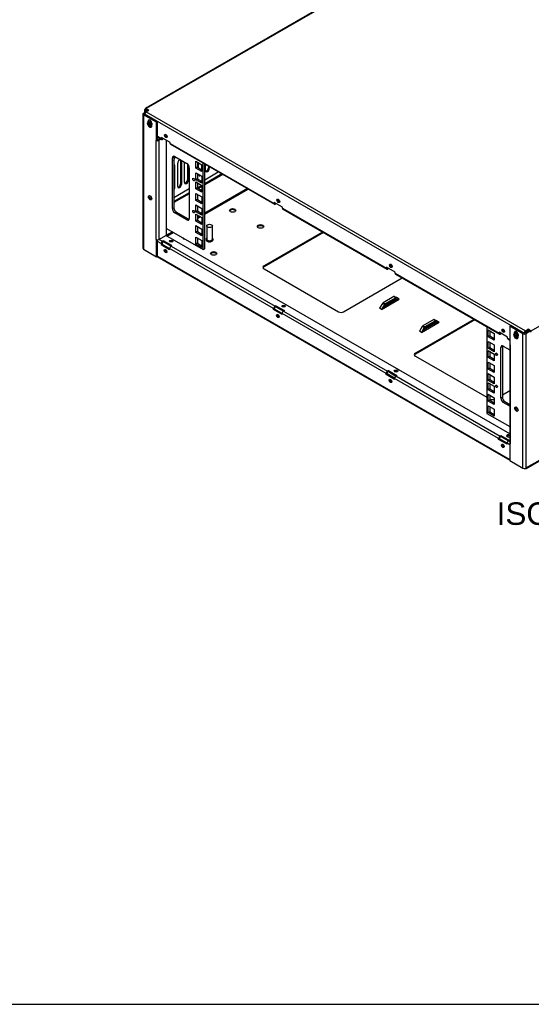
# Model space of a CAD drawing. Header units: inches. Extents: x 0 to 100, y 0 to 75.
# Tile 3 of 13: x 49 to 72, y 0 to 44. Entities that reach past the tile are written whole.
import ezdxf
from ezdxf import colors
from ezdxf.entities.mleader import LeaderData, LeaderLine
from ezdxf.enums import TextEntityAlignment as Align
from ezdxf.math import Vec2, Vec3

# ---------------------------------------------------------------- set-up
doc = ezdxf.new("R2010")
doc.units = ezdxf.units.IN
doc.header["$MEASUREMENT"] = 0
for name, color, linetype in [('COM57176-33', 7, 'Continuous'), ('COM57177-3', 7, 'Continuous'), ('COM57179-3S', 7, 'Continuous'), ('Default', 7, 'Continuous'), ('NTS16752', 7, 'Continuous'), ('SCS19417', 7, 'Continuous'), ('STD21878', 7, 'Continuous')]:
    doc.layers.add(name, color=color, linetype=linetype)
doc.styles.add('SEACAD_Arial', font='arial.ttf')

# ---------------------------------------------------------------- blocks, each defined once
blk = doc.blocks.new('SE6')
at = {"layer": 'COM57176-33', "color": 7, "linetype": 'Continuous'}
for p, q in [((54.836, 39.549), (54.836, 33.578)), ((54.861, 39.585), (55.059, 39.699)), ((55.445, 39.177), (54.861, 39.514)), ((54.861, 39.514), (54.861, 33.542)), ((54.902, 39.561), (54.941, 39.584)), ((54.902, 39.538), (54.902, 39.561)), ((55.486, 39.2), (54.902, 39.538)), ((55.117, 39.253), (55.077, 39.229)), ((55.077, 39.19), (55.077, 39.229)), ((55.117, 39.2), (55.117, 39.253)), ((55.231, 39.14), (55.231, 39.08)), ((55.445, 39.177), (55.486, 39.2)), ((55.445, 38.361), (55.445, 39.177)), ((55.486, 38.384), (55.486, 39.2)), ((55.425, 38.372), (55.425, 38.372)), ((55.425, 38.372), (55.445, 38.361)), ((55.425, 38.372), (55.425, 38.372)), ((55.425, 33.964), (55.425, 38.372)), ((55.486, 38.384), (55.445, 38.361)), ((55.614, 38.458), (55.506, 38.396)), ((55.654, 38.434), (55.547, 38.372)), ((55.547, 38.372), (55.547, 33.964)), ((55.88, 34.156), (55.88, 38.377)), ((56.239, 37.663), (56.239, 37.566)), ((56.239, 37.566), (56.213, 37.581)), ((56.239, 37.272), (56.213, 37.287)), ((56.239, 37.272), (56.239, 36.239)), ((56.382, 36.322), (56.382, 37.355)), ((56.548, 37.451), (56.508, 37.474)), ((56.508, 37.474), (56.508, 36.441)), ((56.548, 37.451), (56.548, 36.418)), ((56.691, 36.501), (56.691, 37.404)), ((56.817, 37.326), (56.817, 36.62)), ((56.857, 37.277), (56.857, 36.597)), ((57.31, 37.146), (57.31, 37.375)), ((57.436, 37.302), (57.436, 37.074)), ((57.619, 37.037), (57.619, 37.3)), ((57.745, 37.227), (57.745, 37.156)), ((57.785, 37.204), (57.785, 37.132)), ((57.31, 36.858), (57.31, 36.865)), ((57.582, 36.625), (58.184, 36.973)), ((58.343, 36.882), (57.582, 36.442)), ((58.383, 36.859), (57.582, 36.396)), ((57.785, 37.132), (57.745, 37.156)), ((56.548, 36.418), (56.508, 36.441)), ((56.857, 36.597), (56.817, 36.62)), ((57.258, 36.439), (57.299, 36.462)), ((57.456, 36.37), (57.26, 36.257)), ((57.456, 36.323), (57.3, 36.233)), ((57.455, 36.552), (57.456, 36.553)), ((71.855, 23.799), (93.925, 36.541)), ((71.873, 23.838), (93.943, 36.581)), ((56.239, 36.239), (56.213, 36.254)), ((56.213, 35.835), (56.896, 36.229)), ((56.896, 36.046), (56.213, 35.652)), ((56.896, 36), (56.213, 35.606)), ((59.474, 36.229), (57.582, 35.137)), ((57.582, 35.089), (59.515, 36.205)), ((57.351, 35.004), (57.258, 34.95)), ((57.258, 34.903), (57.392, 34.98)), ((55.547, 33.964), (55.88, 34.156)), ((71.122, 25.331), (55.858, 34.143)), ((56.147, 34.309), (55.86, 34.143)), ((55.901, 34.119), (56.188, 34.285)), ((62.813, 34.301), (60.215, 32.801)), ((62.853, 34.278), (60.215, 32.755)), ((55.425, 33.964), (55.425, 33.963)), ((55.425, 33.964), (55.425, 33.963)), ((55.425, 33.963), (55.445, 33.952)), ((55.449, 33.954), (55.445, 33.952)), ((55.445, 33.205), (55.445, 33.952)), ((55.486, 33.228), (55.486, 33.949)), ((55.648, 33.786), (55.486, 33.88)), ((55.565, 33.974), (55.709, 33.892)), ((55.648, 33.786), (55.648, 33.742)), ((55.689, 33.765), (55.648, 33.742)), ((55.648, 33.742), (56.024, 33.525)), ((55.689, 33.809), (55.689, 33.765)), ((55.689, 33.765), (56.024, 33.572)), ((55.747, 33.914), (55.709, 33.892)), ((55.709, 33.845), (55.747, 33.867)), ((56.123, 33.697), (55.747, 33.914)), ((55.747, 33.914), (55.747, 33.867)), ((56.083, 33.673), (55.747, 33.867)), ((56.123, 33.697), (56.085, 33.675)), ((56.085, 33.675), (60.703, 31.008)), ((54.861, 33.542), (55.445, 33.205)), ((56.024, 33.525), (56.024, 33.569)), ((60.642, 30.903), (56.024, 33.569)), ((55.445, 33.205), (55.486, 33.228)), ((55.461, 33.214), (71.126, 24.17)), ((55.486, 33.229), (71.126, 24.199)), ((60.215, 32.801), (60.215, 32.755)), ((60.215, 32.673), (63.528, 30.76)), ((63.75, 30.76), (66.348, 32.26)), ((65.469, 31.128), (65.346, 30.916)), ((65.435, 30.865), (66.218, 31.317)), ((65.557, 31.077), (65.435, 30.865)), ((65.557, 31.077), (65.469, 31.128)), ((65.586, 31.061), (65.492, 30.898)), ((65.978, 31.436), (65.497, 31.158)), ((65.497, 31.158), (65.586, 31.107)), ((66.112, 31.312), (65.54, 30.981)), ((66.072, 31.335), (65.58, 31.051)), ((66.066, 31.385), (65.586, 31.107)), ((66.066, 31.338), (65.586, 31.061)), ((66.066, 31.385), (65.978, 31.436)), ((66.007, 31.439), (66.095, 31.388)), ((66.161, 31.284), (66.066, 31.338)), ((66.218, 31.317), (66.095, 31.388)), ((66.218, 31.317), (66.218, 31.317)), ((66.218, 31.317), (66.218, 31.317)), ((60.642, 30.859), (60.642, 30.903)), ((60.682, 30.882), (60.642, 30.859)), ((61.018, 30.642), (60.642, 30.859)), ((60.682, 30.882), (60.682, 30.926)), ((61.018, 30.688), (60.682, 30.882)), ((60.741, 31.03), (60.703, 31.008)), ((60.741, 30.984), (60.703, 30.962)), ((60.741, 30.984), (60.741, 31.03)), ((60.741, 31.03), (61.117, 30.813)), ((60.741, 30.984), (61.077, 30.79)), ((61.018, 30.686), (61.018, 30.642)), ((65.636, 28.02), (61.018, 30.686)), ((61.117, 30.813), (61.079, 30.791)), ((61.079, 30.791), (65.697, 28.125)), ((65.346, 30.916), (65.346, 30.916)), ((65.346, 30.916), (65.346, 30.916)), ((65.435, 30.865), (65.346, 30.916)), ((65.435, 30.865), (65.435, 30.865)), ((69.53, 30.423), (66.932, 28.923)), ((69.57, 30.4), (66.932, 28.877)), ((67.202, 29.844), (67.985, 30.296)), ((67.746, 30.415), (67.265, 30.138)), ((67.88, 30.291), (67.308, 29.961)), ((67.84, 30.315), (67.348, 30.031)), ((67.834, 30.364), (67.353, 30.087)), ((67.834, 30.318), (67.353, 30.04)), ((67.834, 30.364), (67.746, 30.415)), ((67.774, 30.418), (67.863, 30.367)), ((67.928, 30.264), (67.834, 30.318)), ((67.985, 30.296), (67.863, 30.367)), ((67.985, 30.296), (67.985, 30.296)), ((67.985, 30.296), (67.985, 30.296)), ((67.237, 30.108), (67.114, 29.895)), ((67.114, 29.896), (67.114, 29.895)), ((67.114, 29.896), (67.114, 29.896)), ((67.202, 29.844), (67.114, 29.895)), ((67.325, 30.057), (67.202, 29.844)), ((67.202, 29.844), (67.202, 29.844)), ((67.325, 30.057), (67.237, 30.108)), ((67.353, 30.04), (67.259, 29.877)), ((67.265, 30.138), (67.353, 30.087)), ((71.126, 30.124), (71.167, 30.147)), ((71.71, 29.787), (71.126, 30.124)), ((71.126, 30.124), (71.126, 29.307)), ((71.751, 29.81), (71.167, 30.147)), ((71.381, 29.863), (71.34, 29.84)), ((71.34, 29.8), (71.34, 29.84)), ((71.381, 29.863), (71.381, 29.811)), ((71.495, 29.751), (71.495, 29.691)), ((71.71, 23.815), (71.71, 29.787)), ((71.989, 29.924), (71.792, 29.81)), ((72.03, 29.901), (71.832, 29.787)), ((71.832, 29.787), (71.832, 23.815)), ((71.122, 29.331), (71.122, 24.922)), ((71.147, 29.295), (71.126, 29.307)), ((66.932, 28.923), (66.932, 28.877)), ((71.147, 29.295), (71.147, 29.295)), ((71.147, 29.295), (71.147, 24.887)), ((66.932, 28.795), (70.108, 26.961)), ((65.636, 27.976), (65.636, 28.02)), ((65.676, 27.999), (65.636, 27.976)), ((65.676, 27.999), (65.676, 28.043)), ((66.012, 27.805), (65.676, 27.999)), ((65.735, 28.147), (65.697, 28.125)), ((65.735, 28.101), (65.697, 28.078)), ((65.735, 28.101), (65.735, 28.147)), ((65.735, 28.147), (66.111, 27.93)), ((65.735, 28.101), (66.071, 27.907)), ((66.012, 27.759), (65.636, 27.976)), ((66.012, 27.803), (66.012, 27.759)), ((70.63, 25.136), (66.012, 27.803)), ((66.111, 27.93), (66.073, 27.908)), ((66.073, 27.908), (70.691, 25.242)), ((70.794, 27.07), (71.122, 27.259)), ((70.233, 26.889), (70.246, 26.882)), ((70.63, 25.092), (70.63, 25.136)), ((70.67, 25.116), (70.63, 25.092)), ((71.006, 24.875), (70.63, 25.092)), ((70.67, 25.116), (70.67, 25.16)), ((71.006, 24.922), (70.67, 25.116)), ((70.729, 25.264), (70.691, 25.242)), ((70.729, 25.217), (70.691, 25.195)), ((70.729, 25.217), (70.729, 25.264)), ((70.729, 25.264), (71.105, 25.047)), ((70.729, 25.217), (71.064, 25.024)), ((71.105, 25.047), (71.067, 25.025)), ((71.067, 25.025), (71.122, 24.993)), ((71.126, 24.85), (71.006, 24.92)), ((71.006, 24.92), (71.006, 24.875)), ((71.13, 24.9), (71.126, 24.898)), ((71.126, 24.898), (71.126, 24.152)), ((71.147, 24.886), (71.126, 24.898)), ((71.147, 24.886), (71.147, 24.887)), ((71.126, 24.152), (71.71, 23.815)), ((71.767, 23.8), (71.769, 23.799)), ((71.812, 23.806), (71.812, 23.803)), ((71.873, 23.838), (71.832, 23.815))]:
    blk.add_line(p, q, dxfattribs=at)
for centre, major_axis, start_param, end_param in [((54.922, 39.549), (0.086, 0), 2.356194, 3.926991), ((54.922, 39.549), (0.029, 0), 2.356194, 3.926991), ((55.154, 39.185), (0.0545, -0.0944), 0.785398, 3.926991), ((55.194, 39.208), (0.0545, -0.0944), 3.520356, 3.926991), ((55.154, 39.057), (-0.0545, 0.0944), 2.513716, 3.807242), ((55.194, 39.08), (-0.0545, 0.0944), -3.643321, -3.520356), ((55.486, 38.408), (0.086, 0), 3.926991, 3.969786), ((55.486, 38.408), (0.086, 0), 4.269969, 5.497787), ((55.486, 38.408), (0.029, 0), 4.712389, 5.497787), ((56.156, 37.518), (0.059, 0.102), 4.696447, 5.497787), ((56.156, 37.224), (-0.059, -0.102), 2.356194, 3.141593), ((56.465, 37.403), (-0.059, -0.102), 3.385544, 5.497787), ((56.425, 37.426), (-0.059, -0.102), 2.356194, 2.79146), ((56.465, 37.403), (-0.059, -0.102), 2.356194, 2.897642), ((57.393, 36.906), (0.059, 0.102), 2.356194, 3.994948), ((57.353, 36.929), (0.059, 0.102), 3.491725, 3.994948), ((57.702, 37.084), (0.059, 0.102), 2.356194, 5.497787), ((57.662, 37.108), (0.059, 0.102), 3.491725, 5.497787), ((56.465, 36.37), (0.059, 0.102), 2.356194, 5.497787), ((56.425, 36.393), (0.059, 0.102), 3.491725, 5.497787), ((56.774, 36.549), (0.059, 0.102), 2.356194, 5.497787), ((56.734, 36.572), (0.059, 0.102), 3.491725, 5.497787), ((55.194, 35.847), (0.0532, -0.0922), 3.529715, 5.895062), ((56.156, 36.191), (0.059, 0.102), 4.696447, 5.497787), ((58.822, 35.217), (-0.14, 0), 3.432549, 5.992229), ((60.06, 34.502), (-0.14, 0), 3.432549, 5.992229), ((55.486, 33.999), (0.086, 0), 3.926991, 5.497787), ((55.709, 33.821), (0.043, 0.0745), 0.785398, 2.356194), ((55.709, 33.821), (0.0145, 0.0251), 0.785398, 2.356194), ((56.089, 33.848), (0.085, 0), 0.49403, 2.647563), ((56.085, 33.604), (-0.043, -0.0745), 3.926991, 5.497787), ((56.745, 34.064), (-0.14, 0), 0.290957, 1.286145), ((54.922, 33.578), (0.086, 0), 3.141593, 3.926991), ((55.876, 33.479), (-0.0425, 0.0736), 0.49403, 2.647563), ((57.982, 33.303), (-0.14, 0), 3.432549, 5.992229), ((60.326, 32.737), (0.157, 0), 2.356194, 3.926991), ((60.326, 32.691), (0.157, 0), 2.356194, 2.881965), ((65.497, 31.112), (0.0285, 0.0494), 0.785398, 1.570796), ((65.586, 31.061), (0.0285, 0.0494), 0.785398, 1.570796), ((65.978, 31.39), (-0.0285, -0.0494), 3.141593, 3.926991), ((66.066, 31.338), (0.0285, 0.0494), 0, 0.785398), ((60.703, 30.938), (-0.043, -0.0745), 3.926991, 5.497787), ((60.703, 30.938), (-0.0145, -0.0251), 3.926991, 5.497787), ((60.87, 30.596), (-0.0425, 0.0736), 0.49403, 2.647563), ((61.083, 30.964), (0.085, 0), 0.49403, 2.647563), ((61.079, 30.721), (0.043, 0.0745), 0.785398, 2.356194), ((63.639, 30.824), (0.157, 0), 3.926991, 5.497787), ((67.746, 30.369), (-0.0285, -0.0494), 3.141593, 3.926991), ((67.834, 30.318), (0.0285, 0.0494), 0, 0.785398), ((67.265, 30.091), (0.0285, 0.0494), 0.785398, 1.570796), ((67.353, 30.04), (0.0285, 0.0494), 0.785398, 1.570796), ((71.418, 29.795), (0.0545, -0.0944), 0.785398, 3.926991), ((71.458, 29.818), (0.0545, -0.0944), 3.520356, 3.926991), ((71.771, 29.822), (0.086, 0), 3.926991, 5.497787), ((71.771, 29.822), (0.029, 0), 3.926991, 5.497787), ((71.208, 29.331), (0.086, 0), 2.810076, 3.473109), ((71.418, 29.667), (-0.0545, 0.0944), 2.513716, 3.807231), ((71.458, 29.69), (-0.0545, 0.0944), -3.643321, -3.520356), ((67.043, 28.859), (0.157, 0), 2.356194, 3.926991), ((67.043, 28.812), (0.157, 0), 2.356194, 2.881965), ((71.208, 29.331), (0.086, 0), 3.884195, 3.926991), ((65.697, 28.055), (-0.043, -0.0745), 3.926991, 5.497787), ((65.697, 28.055), (-0.0145, -0.0251), 3.926991, 5.497787), ((66.077, 28.081), (0.085, 0), 0.49403, 2.647563), ((65.864, 27.712), (-0.0425, 0.0736), 0.49403, 2.647563), ((66.073, 27.838), (0.043, 0.0745), 0.785398, 2.356194), ((70.357, 26.946), (0.157, 0), 3.926991, 5.207532), ((71.458, 26.458), (-0.0532, 0.0922), 0.388123, 2.75347), ((70.691, 25.172), (-0.043, -0.0745), 3.926991, 5.497787), ((70.691, 25.172), (-0.0145, -0.0251), 3.926991, 5.497787), ((71.071, 25.244), (-0.085, 0), 4.076636, 6.283185), ((71.071, 25.244), (-0.085, 0), 0, 2.206549), ((71.071, 25.198), (0.085, 0), 0.935043, 2.647563), ((71.067, 24.955), (0.043, 0.0745), 0.785398, 2.356194), ((70.858, 24.829), (-0.0425, 0.0736), 0.49403, 2.647563), ((71.208, 24.922), (0.086, 0), 3.141593, 3.926991), ((71.771, 23.85), (0.086, 0), 3.926991, 5.497787), ((71.812, 23.873), (0.043, 0.0745), 3.096371, 3.926991), ((71.812, 23.873), (-0.043, 0.0745), 2.356194, 3.926991)]:
    blk.add_ellipse(centre, major_axis=major_axis, ratio=0.57735, start_param=start_param, end_param=end_param, dxfattribs=at)
for centre, major_axis in [((55.154, 35.824), (0.0532, -0.0922)), ((58.822, 35.263), (-0.141, 0)), ((60.06, 34.549), (-0.14, 0)), ((56.089, 33.894), (-0.085, 0)), ((55.836, 33.456), (0.0425, -0.0736)), ((57.982, 33.35), (-0.14, 0)), ((61.083, 31.011), (-0.085, 0)), ((60.83, 30.572), (0.0425, -0.0736)), ((66.077, 28.128), (-0.085, 0)), ((65.824, 27.689), (0.0425, -0.0736)), ((71.418, 26.434), (0.0532, -0.0922)), ((70.818, 24.806), (0.0425, -0.0736))]:
    blk.add_ellipse(centre, major_axis=major_axis, ratio=0.57735, dxfattribs=at)
at = {"layer": 'COM57177-3', "color": 7, "linetype": 'Continuous'}
for p, q in [((76.723, 52.364), (54.945, 39.791)), ((76.766, 52.36), (54.988, 39.786)), ((72.08, 29.918), (93.858, 42.492)), ((54.927, 39.628), (54.927, 39.751)), ((54.927, 39.628), (54.931, 39.625)), ((71.763, 29.814), (54.928, 39.533)), ((54.928, 39.533), (54.928, 39.522)), ((54.967, 39.728), (54.988, 39.74)), ((54.967, 39.646), (54.967, 39.728)), ((54.988, 39.786), (55.083, 39.731)), ((54.988, 39.74), (55.076, 39.689)), ((54.989, 39.639), (55.083, 39.693)), ((54.989, 39.639), (71.824, 29.919)), ((55.083, 39.693), (55.083, 39.731)), ((55.486, 38.561), (55.667, 38.456)), ((55.486, 38.532), (55.685, 38.417)), ((56.042, 38.283), (55.667, 38.5)), ((55.667, 38.5), (55.667, 38.456)), ((55.766, 38.443), (55.728, 38.421)), ((56.042, 38.239), (56.042, 38.283)), ((56.042, 38.239), (60.661, 35.573)), ((56.06, 38.2), (60.679, 35.533)), ((61.036, 35.4), (60.661, 35.617)), ((60.661, 35.617), (60.661, 35.573)), ((60.76, 35.56), (60.722, 35.538)), ((61.036, 35.356), (61.036, 35.4)), ((61.036, 35.356), (65.655, 32.69)), ((61.054, 35.317), (65.673, 32.65)), ((66.03, 32.517), (65.655, 32.734)), ((65.655, 32.734), (65.655, 32.69)), ((65.754, 32.676), (65.716, 32.654)), ((66.03, 32.473), (66.03, 32.517)), ((66.03, 32.473), (70.649, 29.806)), ((66.048, 32.433), (70.666, 29.767)), ((71.024, 29.633), (70.649, 29.85)), ((70.649, 29.85), (70.649, 29.806)), ((70.748, 29.793), (70.709, 29.771)), ((71.763, 29.806), (71.763, 29.814)), ((71.803, 29.817), (71.803, 29.837)), ((71.824, 29.919), (71.918, 29.973)), ((71.824, 29.872), (71.918, 29.927)), ((71.918, 29.927), (71.918, 29.973)), ((71.984, 29.973), (72.08, 29.918)), ((71.984, 29.973), (71.984, 29.927)), ((71.984, 29.927), (72.08, 29.872)), ((71.024, 29.589), (71.024, 29.633)), ((71.024, 29.589), (71.126, 29.531)), ((71.042, 29.55), (71.126, 29.501))]:
    blk.add_line(p, q, dxfattribs=at)
for centre, major_axis, start_param, end_param in [((54.988, 39.716), (0.043, -0.0745), 2.356194, 3.926991), ((54.971, 39.653), (0.0313, 0.0541), -3.926991, -3.822802), ((54.989, 39.568), (-0.043, -0.0745), 3.926991, 5.497787), ((54.988, 39.716), (0.0145, -0.0251), 2.356194, 3.926991), ((55.05, 39.712), (-0.0466, 0), 2.356194, 3.926991), ((55.214, 39.125), (0.0469, -0.0812), 2.302075, 3.573556), ((55.895, 38.593), (-0.0425, 0.0736), 0.49403, 2.647563), ((55.728, 38.491), (0.043, 0.0745), 2.356194, 3.926991), ((55.728, 38.491), (0.0145, 0.0251), 2.465871, 3.817314), ((56.103, 38.274), (0.043, 0.0745), 2.356194, 3.141593), ((60.722, 35.608), (0.043, 0.0745), 2.356194, 3.926991), ((60.722, 35.608), (0.0145, 0.0251), 2.465871, 3.817314), ((60.889, 35.71), (-0.0425, 0.0736), 0.49403, 2.647563), ((61.097, 35.391), (0.043, 0.0745), 2.356194, 3.141593), ((65.883, 32.826), (-0.0425, 0.0736), 0.49403, 2.647563), ((65.716, 32.725), (0.043, 0.0745), 2.356194, 3.926991), ((65.716, 32.725), (0.0145, 0.0251), 2.465871, 3.817314), ((66.091, 32.508), (0.043, 0.0745), 2.356194, 3.141593), ((70.709, 29.841), (0.043, 0.0745), 2.356194, 3.926991), ((70.709, 29.841), (0.0145, 0.0251), 2.465871, 3.817314), ((70.877, 29.943), (-0.0425, 0.0736), 0.49403, 2.647563), ((71.477, 29.735), (0.0469, -0.0812), 2.302075, 3.573556), ((71.824, 29.849), (0.043, 0.0745), 0.785398, 2.356194), ((71.824, 29.849), (0.0145, 0.0251), 0.785398, 2.356194), ((71.951, 29.954), (-0.0466, 0), 3.926991, 5.497787), ((71.951, 29.908), (0.0466, 0), 0.785398, 2.356194), ((71.085, 29.625), (0.043, 0.0745), 2.356194, 3.141593)]:
    blk.add_ellipse(centre, major_axis=major_axis, ratio=0.57735, start_param=start_param, end_param=end_param, dxfattribs=at)
for centre in [(55.855, 38.57), (60.849, 35.686), (65.843, 32.803), (70.836, 29.92)]:
    blk.add_ellipse(centre, major_axis=(0.0425, -0.0736), ratio=0.57735, dxfattribs=at)
at = {"layer": 'COM57179-3S', "color": 7, "linetype": 'Continuous'}
for p, q in [((56.213, 37.629), (56.146, 37.59)), ((56.213, 37.629), (56.213, 35.379)), ((56.257, 37.655), (56.785, 37.35)), ((56.146, 35.34), (56.146, 37.59)), ((57.191, 37.137), (57.191, 37.444)), ((57.191, 37.444), (57.456, 37.291)), ((57.258, 37.176), (57.191, 37.137)), ((57.258, 37.405), (57.258, 37.176)), ((57.258, 37.176), (57.456, 37.062)), ((57.456, 37.291), (57.456, 36.984)), ((57.514, 33.519), (57.514, 37.36)), ((57.582, 33.558), (57.582, 37.321)), ((56.896, 37.158), (56.896, 34.907)), ((57.456, 36.984), (57.191, 37.137)), ((57.191, 36.627), (57.191, 36.933)), ((57.191, 36.933), (57.456, 36.78)), ((57.258, 36.895), (57.258, 36.666)), ((57.456, 36.78), (57.456, 36.474)), ((57.258, 36.666), (57.191, 36.627)), ((57.456, 36.474), (57.191, 36.627)), ((57.191, 36.219), (57.191, 36.525)), ((57.191, 36.525), (57.456, 36.372)), ((57.258, 36.666), (57.456, 36.552)), ((57.258, 36.486), (57.258, 36.258)), ((57.456, 36.372), (57.456, 36.066)), ((57.258, 36.258), (57.191, 36.219)), ((57.456, 36.066), (57.191, 36.219)), ((57.191, 35.709), (57.191, 36.015)), ((57.191, 36.015), (57.456, 35.862)), ((57.258, 36.258), (57.456, 36.143)), ((57.258, 35.976), (57.258, 35.747)), ((57.456, 35.862), (57.456, 35.555)), ((57.258, 35.747), (57.191, 35.709)), ((57.456, 35.555), (57.191, 35.709)), ((57.191, 35.198), (57.191, 35.504)), ((57.191, 35.504), (57.456, 35.351)), ((57.258, 35.747), (57.456, 35.633)), ((57.258, 35.466), (57.258, 35.237)), ((56.146, 35.34), (56.213, 35.379)), ((56.324, 35.187), (56.257, 35.148)), ((56.785, 34.843), (56.257, 35.148)), ((56.324, 35.187), (56.852, 34.882)), ((57.258, 35.237), (57.191, 35.198)), ((57.456, 35.045), (57.191, 35.198)), ((57.191, 34.79), (57.191, 35.096)), ((57.191, 35.096), (57.456, 34.943)), ((57.258, 35.237), (57.456, 35.123)), ((57.258, 35.057), (57.258, 34.829)), ((57.456, 35.351), (57.456, 35.045)), ((56.785, 34.843), (56.852, 34.882)), ((57.258, 34.829), (57.191, 34.79)), ((57.456, 34.637), (57.191, 34.79)), ((57.191, 34.28), (57.191, 34.586)), ((57.191, 34.586), (57.456, 34.433)), ((57.258, 34.829), (57.456, 34.715)), ((57.456, 34.943), (57.456, 34.637)), ((55.88, 34.463), (57.514, 33.519)), ((57.258, 34.319), (57.191, 34.28)), ((57.456, 34.127), (57.191, 34.28)), ((57.258, 34.547), (57.258, 34.319)), ((57.258, 34.319), (57.456, 34.204)), ((57.456, 34.433), (57.456, 34.127)), ((57.191, 33.769), (57.191, 34.076)), ((57.191, 34.076), (57.456, 33.923)), ((57.258, 33.808), (57.191, 33.769)), ((57.456, 33.616), (57.191, 33.769)), ((57.258, 34.037), (57.258, 33.808)), ((57.258, 33.808), (57.456, 33.694)), ((57.456, 33.923), (57.456, 33.616)), ((57.514, 33.519), (57.582, 33.558)), ((70.108, 30.089), (70.108, 26.248)), ((70.166, 29.647), (70.166, 29.953)), ((70.166, 29.953), (70.431, 29.8)), ((70.233, 29.914), (70.233, 29.686)), ((70.431, 29.8), (70.431, 29.494)), ((70.233, 29.686), (70.166, 29.647)), ((70.431, 29.494), (70.166, 29.647)), ((70.166, 29.137), (70.166, 29.443)), ((70.166, 29.443), (70.431, 29.29)), ((70.233, 29.686), (70.431, 29.571)), ((70.233, 29.404), (70.233, 29.175)), ((70.233, 29.175), (70.166, 29.137)), ((70.431, 28.984), (70.166, 29.137)), ((70.166, 28.728), (70.166, 29.035)), ((70.166, 29.035), (70.431, 28.881)), ((70.233, 29.175), (70.431, 29.061)), ((70.233, 28.996), (70.233, 28.767)), ((70.431, 29.29), (70.431, 28.984)), ((70.431, 28.881), (70.431, 28.575)), ((70.794, 29.211), (70.727, 29.172)), ((70.727, 26.922), (70.727, 29.172)), ((70.794, 29.211), (70.794, 26.961)), ((70.838, 29.236), (71.122, 29.073)), ((70.233, 28.767), (70.166, 28.728)), ((70.431, 28.575), (70.166, 28.728)), ((70.166, 28.218), (70.166, 28.524)), ((70.166, 28.524), (70.431, 28.371)), ((70.233, 28.767), (70.431, 28.653)), ((70.233, 28.485), (70.233, 28.257)), ((70.233, 28.257), (70.166, 28.218)), ((70.431, 28.065), (70.166, 28.218)), ((70.166, 27.708), (70.166, 28.014)), ((70.166, 28.014), (70.431, 27.861)), ((70.233, 28.257), (70.431, 28.143)), ((70.431, 28.371), (70.431, 28.065)), ((70.233, 27.747), (70.166, 27.708)), ((70.431, 27.555), (70.166, 27.708)), ((70.166, 27.299), (70.166, 27.606)), ((70.166, 27.606), (70.431, 27.453)), ((70.233, 27.975), (70.233, 27.747)), ((70.233, 27.747), (70.431, 27.632)), ((70.233, 27.567), (70.233, 27.338)), ((70.431, 27.861), (70.431, 27.555)), ((70.233, 27.338), (70.166, 27.299)), ((70.431, 27.146), (70.166, 27.299)), ((70.233, 27.338), (70.431, 27.224)), ((70.431, 27.453), (70.431, 27.146)), ((70.166, 26.789), (70.166, 27.095)), ((70.166, 27.095), (70.431, 26.942)), ((70.233, 26.828), (70.166, 26.789)), ((70.431, 26.636), (70.166, 26.789)), ((70.233, 27.057), (70.233, 26.828)), ((70.233, 26.828), (70.431, 26.714)), ((70.431, 26.942), (70.431, 26.636)), ((70.727, 26.922), (70.794, 26.961)), ((70.905, 26.769), (70.838, 26.73)), ((71.122, 26.566), (70.838, 26.73)), ((70.905, 26.769), (71.122, 26.643)), ((70.108, 26.248), (71.122, 25.663)), ((70.166, 26.279), (70.166, 26.585)), ((70.166, 26.585), (70.431, 26.432)), ((70.233, 26.318), (70.166, 26.279)), ((70.431, 26.126), (70.166, 26.279)), ((70.233, 26.546), (70.233, 26.318)), ((70.233, 26.318), (70.431, 26.203)), ((70.431, 26.432), (70.431, 26.126))]:
    blk.add_line(p, q, dxfattribs=at)
for centre, major_axis, start_param, end_param in [((56.257, 37.526), (0.078, -0.136), 2.356194, 3.926991), ((56.324, 37.565), (0.078, -0.136), 3.583724, 3.926991), ((56.785, 37.222), (-0.078, 0.136), 3.926991, 5.497787), ((56.257, 35.276), (0.078, -0.136), 3.926991, 5.497787), ((56.324, 35.315), (-0.078, 0.136), 0.785398, 2.356194), ((56.785, 34.971), (-0.078, 0.136), 2.356194, 3.926991), ((56.852, 35.01), (-0.078, 0.136), 2.356194, 2.699461), ((70.838, 29.108), (0.078, -0.136), 2.356194, 3.926991), ((70.905, 29.147), (0.078, -0.136), 3.583724, 3.926991), ((70.838, 26.858), (0.078, -0.136), 3.926991, 5.497787), ((70.905, 26.897), (-0.078, 0.136), 0.785398, 2.356194)]:
    blk.add_ellipse(centre, major_axis=major_axis, ratio=0.57735, start_param=start_param, end_param=end_param, dxfattribs=at)
for centre in [(57.092, 36.633), (57.092, 35.204), (70.53, 28.875), (70.53, 27.446)]:
    blk.add_ellipse(centre, major_axis=(-0.0312, 0.0541), ratio=0.57735, dxfattribs=at)
at = {"layer": 'NTS16752', "color": 7, "linetype": 'Continuous'}
for p, q in [((55.17, 39.208), (55.169, 39.207)), ((71.434, 29.818), (71.433, 29.817))]:
    blk.add_line(p, q, dxfattribs=at)
for centre, major_axis, start_param, end_param in [((55.216, 39.126), (-0.0467, 0.081), 0, 0.464479), ((55.216, 39.126), (-0.0397, 0.0688), 0, 0.415605), ((55.216, 39.126), (-0.0467, 0.081), 6.246772, 6.283185), ((55.216, 39.126), (-0.0397, 0.0688), 5.382968, 6.283185), ((71.479, 29.736), (-0.0467, 0.081), 0, 0.464479), ((71.479, 29.736), (-0.0397, 0.0688), 0, 0.415605), ((71.479, 29.736), (-0.0467, 0.081), 6.246838, 6.283185), ((71.479, 29.736), (-0.0397, 0.0688), 5.382968, 6.283185)]:
    blk.add_ellipse(centre, major_axis=major_axis, ratio=0.57735, start_param=start_param, end_param=end_param, dxfattribs=at)
at = {"layer": 'SCS19417', "color": 7, "linetype": 'Continuous'}
for p, q in [((55.043, 39.104), (55.043, 39.104)), ((55.116, 39.061), (55.043, 39.104)), ((55.086, 39.195), (55.067, 39.184)), ((55.116, 39.105), (55.081, 39.085)), ((55.081, 39.041), (55.116, 39.061)), ((55.108, 39.077), (55.088, 39.089)), ((55.11, 39.008), (55.093, 38.999)), ((55.105, 39.099), (55.111, 39.095)), ((55.142, 39.046), (55.107, 39.026)), ((55.133, 39.06), (55.133, 39.041)), ((55.181, 39.035), (55.142, 39.057)), ((55.216, 39.004), (55.142, 39.046)), ((55.201, 39.197), (55.167, 39.177)), ((55.181, 39.048), (55.181, 39.035)), ((55.192, 38.968), (55.211, 38.979)), ((55.216, 39.048), (55.216, 39.048)), ((55.216, 39.004), (55.216, 39.004)), ((71.349, 29.805), (71.33, 29.794)), ((71.465, 29.807), (71.43, 29.787)), ((71.306, 29.714), (71.306, 29.714)), ((71.38, 29.672), (71.306, 29.714)), ((71.38, 29.716), (71.344, 29.695)), ((71.344, 29.651), (71.38, 29.672)), ((71.372, 29.687), (71.351, 29.699)), ((71.374, 29.619), (71.357, 29.609)), ((71.368, 29.709), (71.374, 29.705)), ((71.406, 29.657), (71.37, 29.636)), ((71.397, 29.67), (71.397, 29.651)), ((71.444, 29.645), (71.406, 29.668)), ((71.479, 29.614), (71.406, 29.657)), ((71.444, 29.658), (71.444, 29.645)), ((71.455, 29.578), (71.474, 29.589)), ((71.479, 29.658), (71.479, 29.658)), ((71.479, 29.614), (71.479, 29.614))]:
    blk.add_line(p, q, dxfattribs=at)
for centre, radius, start, end in [((55.045, 39.142), 0.00587, 143.7414, 176.9906), ((55.045, 39.098), 0.00587, 114.252, 176.9867), ((55.211, 39.124), 0.174, 189.3913, 237.8958), ((55.287, 39.069), 0.207, 159.3726, 175.5065), ((55.171, 39.045), 0.0904, 182.6323, 210.7637), ((55.183, 39.267), 0.154, 234.3668, 245.6332), ((55.183, 39.124), 0.154, 234.368, 245.632), ((55.313, 39.054), 0.207, 159.3747, 175.5044), ((55.208, 39.271), 0.225, 243.4001, 269.8008), ((55.208, 39.227), 0.225, 243.421, 269.78), ((55.197, 39.03), 0.0905, 182.6415, 210.7546), ((55.207, 39.063), 0.0174, 267.9188, 297.7769), ((55.207, 39.019), 0.0174, 267.9168, 297.7789), ((71.309, 29.753), 0.00587, 143.7414, 176.9906), ((71.551, 29.679), 0.207, 159.3726, 175.5065), ((71.447, 29.877), 0.154, 234.3668, 245.6332), ((71.309, 29.709), 0.00587, 114.252, 176.9867), ((71.475, 29.734), 0.174, 189.3913, 237.8958), ((71.435, 29.655), 0.0904, 182.6323, 210.7637), ((71.447, 29.734), 0.154, 234.368, 245.632), ((71.577, 29.664), 0.207, 159.3747, 175.5044), ((71.471, 29.881), 0.225, 243.4001, 269.8008), ((71.471, 29.837), 0.225, 243.421, 269.78), ((71.461, 29.64), 0.0905, 182.6415, 210.7546), ((71.471, 29.674), 0.0174, 267.9188, 297.7769), ((71.471, 29.63), 0.0174, 267.9168, 297.7789)]:
    blk.add_arc(centre, radius, start, end, dxfattribs=at)
for centre, major_axis, start_param, end_param in [((55.123, 39.072), (0.061, -0.105), 1.009762, 3.702627), ((55.129, 39.076), (-0.062, 0.108), 0.730357, 1.003114), ((55.129, 39.076), (0.062, -0.108), 1.003114, 3.709275), ((55.148, 39.087), (-0.062, 0.108), 3.141593, 6.283185), ((55.129, 39.076), (-0.062, 0.108), 2.168825, 3.709275), ((55.123, 39.072), (-0.061, 0.105), 2.307826, 3.702627), ((55.154, 39.09), (-0.058, 0.101), 3.897454, 5.527324), ((55.129, 39.076), (0.063, -0.108), 0.567682, 1.003114), ((71.387, 29.683), (0.061, -0.105), 1.009762, 3.702627), ((71.393, 29.686), (-0.063, 0.108), 0.730357, 1.003114), ((71.393, 29.686), (0.062, -0.108), 1.003114, 3.709275), ((71.412, 29.697), (-0.062, 0.108), 3.141593, 6.283185), ((71.418, 29.7), (-0.058, 0.101), 3.893361, 5.531417), ((71.387, 29.683), (-0.061, 0.105), 2.307826, 3.702627), ((71.393, 29.686), (-0.062, 0.108), 3.141593, 3.709275), ((71.393, 29.686), (0.063, -0.108), 0.567682, 1.003114)]:
    blk.add_ellipse(centre, major_axis=major_axis, ratio=0.57735, start_param=start_param, end_param=end_param, dxfattribs=at)
for points in [[(55.081, 39.085), (55.075, 39.089), (55.069, 39.093), (55.059, 39.102), (55.055, 39.107), (55.048, 39.116), (55.045, 39.122), (55.041, 39.132), (55.04, 39.137), (55.04, 39.143)], [(55.04, 39.099), (55.04, 39.093), (55.041, 39.088), (55.045, 39.077), (55.048, 39.072), (55.055, 39.063), (55.059, 39.058), (55.069, 39.049), (55.075, 39.045), (55.081, 39.041)], [(71.344, 29.695), (71.338, 29.699), (71.333, 29.703), (71.323, 29.712), (71.318, 29.717), (71.311, 29.727), (71.308, 29.732), (71.304, 29.742), (71.303, 29.748), (71.303, 29.753)], [(71.303, 29.709), (71.303, 29.704), (71.304, 29.698), (71.308, 29.688), (71.311, 29.683), (71.318, 29.673), (71.322, 29.668), (71.333, 29.659), (71.338, 29.655), (71.344, 29.651)]]:
    blk.add_open_spline(points, degree=3, knots=[0, 0, 0, 0, 0.25, 0.25, 0.5, 0.5, 0.75, 0.75, 1, 1, 1, 1], dxfattribs=at)
at = {"layer": 'STD21878', "color": 7, "linetype": 'Continuous'}
for p, q in [((57.67, 34.573), (57.67, 33.986)), ((57.92, 33.986), (57.92, 34.573)), ((57.639, 33.986), (57.639, 33.96)), ((57.951, 33.96), (57.951, 33.986))]:
    blk.add_line(p, q, dxfattribs=at)
blk.add_ellipse((57.795, 34.573), major_axis=(-0.125, 0), ratio=0.57735, dxfattribs=at)
for centre, major_axis, start_param, end_param in [((57.795, 33.986), (-0.156, 0), 5.639684, 6.283185), ((57.795, 33.986), (-0.156, 0), 0, 3.785094), ((57.795, 33.96), (-0.156, 0), 0, 3.141593), ((57.795, 33.986), (-0.125, 0), 0, 3.141593)]:
    blk.add_ellipse(centre, major_axis=major_axis, ratio=0.57735, start_param=start_param, end_param=end_param, dxfattribs=at)
blk = doc.blocks.new('_DOT')
at = {"color": 0}
blk.add_line((0, 0), (-1, 0), dxfattribs=at)
at = {"color": 0, "const_width": 0.333}
blk.add_lwpolyline([(-0.1665, 0, 1), (0.1665, 0, 1)], format="xyb", close=True, dxfattribs=at)
blk = doc.blocks.new('Block222')
at = {"layer": 'Default', "color": 7, "linetype": 'Continuous'}
ml = blk.add_multileader_mtext('Standard', dxfattribs=at)
ml.set_content('{\\pxsm0.9;\\fArial|b1||i0||c0|p34;\\W1.;SDC243U31BK\\P}', color=7)
ml.set_leader_properties()
ml.set_arrow_properties(name='DOT')
ml.build(insert=Vec2(0, 0))
ml.multileader.update_dxf_attribs({"leader_type": 0, "dogleg_length": 0, "arrow_head_size": 2.25})
ctx = ml.context
ctx.base_point, ctx.char_height, ctx.arrow_head_size, ctx.landing_gap_size = Vec3(151.27, -85.88), 2.25, 2.25, 0.787
ctx.text_align_type = 1
notes = []
notes.append((ctx, [(0, (0, 0, 0), (0, 0), (1, 0), 1, [])]))
ctx.mtext.insert, ctx.mtext.alignment = Vec3(162.38, -84.73), 2
for ctx, leaders in notes:
    for number, flags, end, landing, length, lines in leaders:
        leader = LeaderData()
        leader.index, (leader.has_last_leader_line, leader.has_dogleg_vector, leader.attachment_direction) = number, flags
        leader.last_leader_point, leader.dogleg_vector, leader.dogleg_length = Vec3(end), Vec3(landing), length
        for number, points, colour, breaks in lines:
            line = LeaderLine()
            line.index, line.vertices, line.color, line.breaks = number, Vec3.list(points), colors.encode_raw_color(colour), breaks
            leader.lines.append(line)
        ctx.leaders.append(leader)

msp = doc.modelspace()

# ---------------------------------------------------------------- linework, layer by layer
at = {"layer": 'Default', "color": 7, "linetype": 'Continuous'}
msp.add_line((0, 0), (99.938, 0), dxfattribs=at)

# ---------------------------------------------------------------- block references
at = {"layer": 'Default'}
msp.add_blockref('SE6', (0, 0), dxfattribs=at)
at = {"layer": 'Default', "color": 7, "xscale": 0.38, "yscale": 0.38, "zscale": 0.38}
msp.add_blockref('Block222', (33.641, 33.505), dxfattribs=at)

# ---------------------------------------------------------------- texts
at = {"layer": 'Default', "color": 7, "linetype": 'Continuous', "style": 'SEACAD_Arial'}
msp.add_text('ISOMETRIC', height=1, dxfattribs=at).set_placement((70.542, 22.295), align=Align.TOP_LEFT)

doc.saveas('drawing.dxf')
